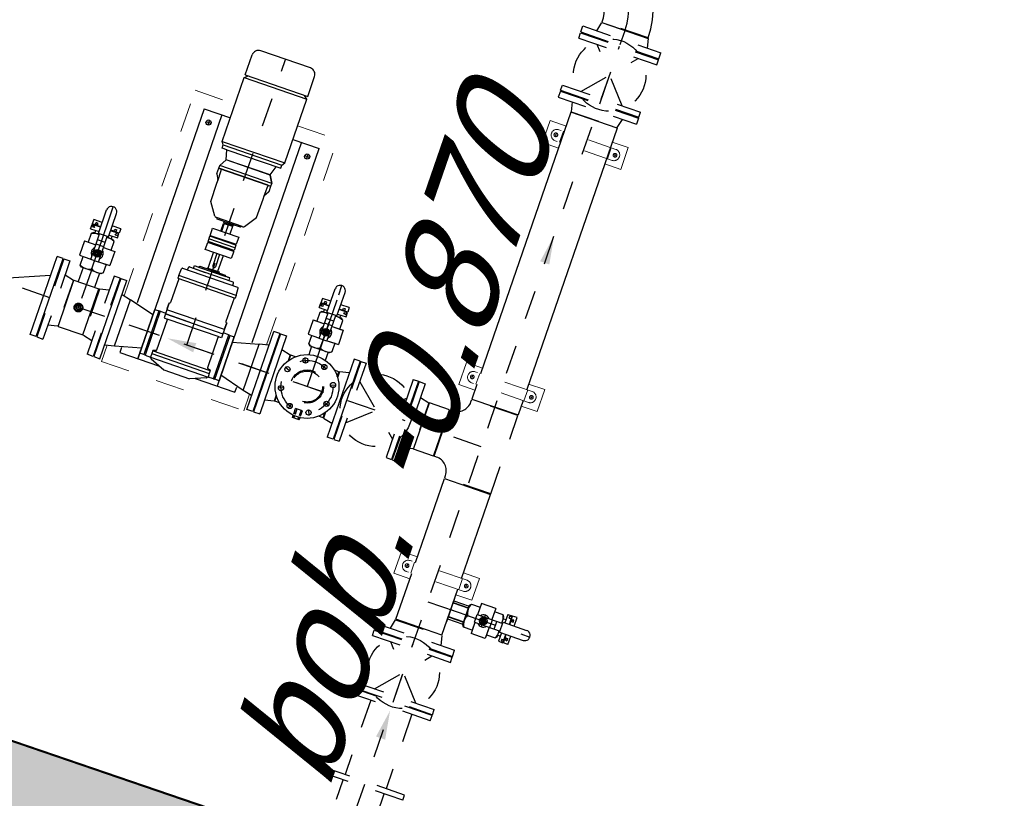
# Model space of a CAD drawing. Header units: metres. Extents: x 128615 to 129083, y 455669 to 456034.
# Tile 63 of 158: x 128816.92 to 128820.31, y 455824.04 to 455826.73. Entities that reach past the tile are written whole.
import ezdxf

# ---------------------------------------------------------------- set-up
doc = ezdxf.new("R2010")
doc.units = ezdxf.units.M
for name, pattern in [('CENTER', [2, 1.25, -0.25, 0.25, -0.25]), ('HIDDEN', [0.375, 0.25, -0.125]), ('RI-AWZI_SLIBLEIDING', [11, 5, -3, 0, -3])]:
    doc.linetypes.add(name, pattern=pattern)
for name, color, linetype in [('0H', 6, 'CENTER'), ('0Hid', 6, 'HIDDEN'), ('0Hu1', 6, 'Continuous'), ('0Symbol', 6, 'Continuous'), ('B-XX-GR-GRAS-G', 90, 'Continuous'), ('B-XX-GR-KRUIDEN-G', 98, 'Continuous'), ('B-XX-OG-BEBOUWING-G', 1, 'Continuous')]:
    doc.layers.add(name, color=color, linetype=linetype)
for name, color, linetype, lineweight in [('B-XX-GR-HAAG-G', 90, 'GR-HAAG1', 13), ('B-XX-RI-AWZI_SLIBLEIDING-G', 40, 'RI-AWZI_SLIBLEIDING', 18), ('B-XX-RI-AWZI_SLIBLEIDING-T25_HDSR', 7, 'Continuous', 35), ('B-XX-VH-BESTRATING-V', 1, 'Continuous', 18)]:
    doc.layers.add(name, color=color, linetype=linetype, lineweight=lineweight)
doc.styles.add('tcb_isocp', font='tcb_isocp.shx')
doc.linetypes.add('GR-HAAG1', pattern='A,6,[176,NLCS.SHX,S=0.125,R=0,X=0,Y=0],-2', length=8)

# ---------------------------------------------------------------- blocks, each defined once
blk = doc.blocks.new('LD150ba')
for p, q in [((0, 142.5), (0, -142.5)), ((0, 142.5), (19, 142.5)), ((19, 142.5), (19, -142.5)), ((191, 142.5), (191, -142.5)), ((191, 142.5), (210, 142.5)), ((210, 142.5), (210, -142.5)), ((19, -75), (191, 75)), ((19, 75), (191, -75)), ((0, -142.5), (19, -142.5)), ((191, -142.5), (210, -142.5))]:
    blk.add_line(p, q)
at = {"color": 0, "linetype": 'ByBlock'}
blk.add_line((0, 0), (210, 0), dxfattribs=at)
blk.add_circle((105, 0), 125)
blk = doc.blocks.new('M150600')
for p, q in [((-150, 142.5), (-150, -142.5)), ((-131, 142.5), (-150, 142.5)), ((-131, 142.5), (-131, -142.5)), ((140.5, 142.5), (140.5, -142.5)), ((159.5, 142.5), (140.5, 142.5)), ((159.5, 142.5), (159.5, -142.5)), ((431, 142.5), (431, -142.5)), ((450, 142.5), (431, 142.5)), ((450, 142.5), (450, -142.5)), ((-131, 75), (140.5, 75)), ((431, 75), (159.5, 75)), ((-131, -75), (140.5, -75)), ((431, -75), (159.5, -75)), ((-131, -142.5), (-150, -142.5)), ((159.5, -142.5), (140.5, -142.5)), ((450, -142.5), (431, -142.5))]:
    blk.add_line(p, q)
blk = doc.blocks.new('S150')
for p, q in [((-227.15, 143), (-58.85, 143)), ((-227.15, 134.15), (-227.15, 143)), ((-58.85, 134.15), (-58.85, 143)), ((-286, -84.15), (-286, 84.15)), ((-286, 84.15), (-277.15, 84.15)), ((-8.85, 84.15), (0, 84.15)), ((0, -84.15), (0, 84.15)), ((-286, -84.15), (0, -84.15))]:
    blk.add_line(p, q)
at = {"color": 0, "linetype": 'ByBlock'}
blk.add_line((-143, 0), (-143, 143), dxfattribs=at)
for centre, start, end in [((-277.15, 134.15), 270, 0), ((-8.85, 134.15), 180, 270)]:
    blk.add_arc(centre, 50, start, end)
blk = doc.blocks.new('Vof150')
for p, q in [((-92, -33), (-84.15, 0)), ((-84.15, 0), (84.15, 0)), ((84.15, 0), (92, -33)), ((-142.5, -33), (142.5, -33)), ((-142.5, -55), (-142.5, -33)), ((142.5, -55), (142.5, -33)), ((-142.5, -55), (142.5, -55))]:
    blk.add_line(p, q)
blk = doc.blocks.new('B150')
for p, q in [((-84.1, 0), (84.2, 0)), ((228.5, -144.3), (228.5, -312.6))]:
    blk.add_line(p, q)
for radius in [312.6, 144.3]:
    blk.add_arc((228.5, 0), radius, 180, 270)
at = {"color": 0, "linetype": 'ByBlock'}
blk.add_arc((228.5, 0), 228.5, 180, 270, dxfattribs=at)
blk = doc.blocks.new('A$C09C907F2')
for p, q in [((-290, -142.5), (-290, 142.5)), ((-290, 142.5), (-268, 142.5)), ((-268, 142.5), (-268, -142.5)), ((268, 142.5), (268, -142.5)), ((290, 142.5), (268, 142.5)), ((290, -142.5), (290, 142.5)), ((-101, 85.2), (-47.2, 107.3)), ((47.2, 107.3), (-47.2, 107.3)), ((101, 85.2), (47.2, 107.3)), ((-268, 92), (-235, 84.2)), ((-235, 84.2), (-235, -84.2)), ((-235, 84.2), (-145, 60)), ((-210, 100), (-210, 81.5)), ((-65, 100), (-210, 100)), ((-145, -790), (-145, 100)), ((-145, 80), (-145, -80)), ((-145, -80), (-145, 80)), ((-145, 80), (-130, 80)), ((-130, 80), (-130, -80)), ((-125, 80), (-130, 80)), ((-125, 80), (-105, 80.5)), ((-125, 80), (-125, -80)), ((105, 80.5), (-105, 80.5)), ((-105, 67.5), (-105, 80.5)), ((210, 100), (65, 100)), ((125, 80), (105, 80.5)), ((105, 67.5), (105, 80.5)), ((125, -80), (125, 80)), ((125, 80), (130, 80)), ((130, -80), (130, 80)), ((130, 80), (145, 80)), ((145, -790), (145, 100)), ((145, 100), (145, -80)), ((235, 84.2), (145, 60)), ((145, -80), (145, 80)), ((210, 81.5), (210, 100)), ((268, 92), (235, 84.2)), ((235, 84.2), (235, -84.2)), ((-145, 0), (-145, 60)), ((105, 67.5), (-105, 67.5)), ((-105, 57.1), (-105, 67.5)), ((-105, 57.5), (105, 57.5)), ((-94.5, 52.9), (-103.5, 55.1)), ((-93, -59.7), (-93, 50.9)), ((93, -59.7), (93, 50.9)), ((94.5, 52.9), (103.5, 55.1)), ((105, 57.1), (105, 67.5)), ((125, 0), (125, 66.8)), ((145, 0), (145, 60)), ((-145, -60), (-235, -84.2)), ((-105, -62.5), (-93, -62.5)), ((-105, -77.5), (-105, -62.5)), ((-96, -62.5), (93, -62.5)), ((105, -62.5), (93, -62.5)), ((105, -77.5), (105, -62.5)), ((145, -60), (235, -84.2)), ((-268, -92), (-235, -84.2)), ((-210, -81.5), (-210, -790)), ((-130, -80), (-145, -80)), ((-125, -80), (-130, -80)), ((-125, -80), (-105, -80.5)), ((105, -77.5), (-105, -77.5)), ((-105, -117.5), (-105, -77.5)), ((-105, -92.5), (105, -92.5)), ((-105, -97.5), (-105, -114.5)), ((18.1, -77.5), (105, -77.5)), ((105, -117.5), (105, -77.5)), ((125, -80), (105, -80.5)), ((105, -97.5), (105, -114.5)), ((125, -80), (130, -80)), ((145, -80), (130, -80)), ((210, -790), (210, -81.5)), ((268, -92), (235, -84.2)), ((-104, -117.5), (-105, -117.5)), ((-101, -206.5), (-101, -120.5)), ((101, -206.5), (101, -120.5)), ((104, -117.5), (105, -117.5)), ((-290, -142.5), (-268, -142.5)), ((290, -142.5), (268, -142.5)), ((-105, -207.5), (-101, -206.5)), ((105, -207.5), (-105, -207.5)), ((-105, -217.5), (-105, -207.5)), ((-105, -217.5), (105, -217.5)), ((-105, -217.5), (-103.2, -242.7)), ((105, -207.5), (101, -206.5)), ((105, -217.5), (103.2, -242.7)), ((105, -217.5), (105, -207.5)), ((100.2, -245.5), (-100.2, -245.5)), ((-82.5, -245.5), (-82.5, -254.5)), ((-79.5, -257.5), (65, -257.5)), ((-65, -257.5), (-65, -267.5)), ((-65, -267.5), (-50, -267.5)), ((-56, -267.5), (-59, -267.5)), ((-50, -267.5), (-46, -271.5)), ((-46, -271.5), (-50, -267.5)), ((50, -267.5), (-50, -267.5)), ((46, -271.5), (-46, -271.5)), ((-22.5, -274.5), (-22.5, -271.5)), ((-22.5, -271.5), (0, -271.5)), ((79.5, -257.5), (22.5, -257.5)), ((22.5, -271.5), (22.5, -274.5)), ((50, -267.5), (46, -271.5)), ((65, -267.5), (50, -267.5)), ((65, -257.5), (65, -267.5)), ((82.5, -245.5), (82.5, -254.5)), ((22.5, -274.5), (-22.5, -274.5)), ((-17.5, -332), (-17.5, -274.5)), ((-5, -332), (-5, -287.5)), ((5, -332), (5, -287.5)), ((17.5, -274.5), (17.5, -332)), ((-47.5, -332), (47.5, -332)), ((-47.5, -358), (-47.5, -332)), ((47.5, -332), (47.5, -358)), ((-47.5, -358), (47.5, -358)), ((-47.5, -381), (-47.5, -361)), ((-47.5, -361), (47.5, -361)), ((-47.5, -371), (47.5, -371)), ((47.5, -361), (47.5, -381)), ((-47.5, -381), (47.5, -381)), ((-47.5, -410), (-47.5, -384)), ((47.5, -384), (-47.5, -384)), ((47.5, -384), (47.5, -402)), ((47.5, -402), (47.5, -410)), ((47.5, -410), (-47.5, -410)), ((-17.5, -445), (-17.5, -441)), ((-17.5, -441), (-15, -441)), ((-15, -441), (-15, -410)), ((15, -438.5), (-15, -438.5)), ((15, -441), (-15, -441)), ((14.5, -410), (14.5, -434)), ((18, -438), (15, -438)), ((15, -438), (15, -441)), ((15, -441), (17.5, -441)), ((17.5, -441), (17.5, -445)), ((18, -410), (18, -438)), ((-54, -451.2), (-83.1, -494.8)), ((-46.5, -449), (-49.8, -449)), ((-46.5, -449), (46.5, -449)), ((-42.5, -445), (42.5, -445)), ((46.5, -449), (49.8, -449)), ((54, -451.2), (83.1, -494.8)), ((-83.1, -494.8), (-84.3, -561.8)), ((83.1, -494.8), (84.3, -561.8)), ((-94.3, -590.8), (-85.1, -574.9)), ((-84.5, -573.8), (-85, -603.5)), ((-84.3, -561.8), (-84.5, -573.8)), ((84.3, -561.8), (84.5, -573.8)), ((84.5, -573.8), (85, -603.5)), ((94.3, -590.8), (85.1, -574.9)), ((-95, -593.3), (-95, -612.5)), ((-85, -603.5), (-85, -612)), ((85, -603.5), (85, -612)), ((95, -593.3), (95, -612.5)), ((95, -612.5), (-95, -612.5)), ((-95, -612.5), (-95, -622)), ((-95, -622), (95, -622)), ((-95, -622), (-80, -648)), ((-95, -622), (-80, -648)), ((-80, -648), (-95, -622)), ((-85, -612), (95, -612)), ((-85, -612.5), (95, -612.5)), ((95, -622), (80, -648)), ((95, -622), (80, -648)), ((95, -612.5), (95, -622)), ((-80, -648.5), (-90, -682)), ((-80, -648), (80, -648)), ((-80, -648), (80, -648)), ((-80, -648.5), (-80, -648)), ((-80, -648.5), (80, -648.5)), ((-80, -648.5), (80, -648.5)), ((-80, -648.5), (-80, -648.5)), ((80, -648.5), (80, -648)), ((80, -648.5), (80, -648.5)), ((80, -648.5), (90, -682)), ((-107, -694), (-114, -704)), ((114, -704), (-114, -704)), ((-114, -704), (-114, -936.7)), ((-107, -682), (-107, -694)), ((90, -682), (-107, -682)), ((107, -694), (-107, -694)), ((90, -682), (107, -682)), ((107, -682), (107, -694)), ((107, -694), (114, -704)), ((114, -704), (114, -936.7)), ((-114, -790), (-210, -790)), ((210, -790), (114, -790)), ((-114, -936.7), (-102.6, -946.7)), ((114, -936.7), (-114, -936.7)), ((-114, -946.7), (-114, -1019.3)), ((114, -946.7), (-114, -946.7)), ((114, -936.7), (102.6, -946.7)), ((114, -946.7), (114, -1019.3)), ((-90.6, -1042.7), (90.6, -1042.7))]:
    blk.add_line(p, q)
blk.add_lwpolyline([(14.5, -434), (14.5, -434.1), (14.5, -434.3), (14.5, -434.4), (14.5, -434.6), (14.5, -434.7), (14.5, -434.8), (14.5, -435), (14.5, -435.1), (14.5, -435.2), (14.5, -435.4), (14.5, -435.5), (14.5, -435.6), (14.5, -435.8), (14.5, -435.9), (14.5, -436), (14.5, -436.1), (14.5, -436.2), (14.6, -436.4), (14.6, -436.5), (14.6, -436.6), (14.6, -436.7), (14.6, -436.8), (14.6, -436.9), (14.6, -437), (14.7, -437.1), (14.7, -437.2), (14.7, -437.2), (14.7, -437.3), (14.7, -437.4), (14.7, -437.5), (14.7, -437.5), (14.8, -437.6), (14.8, -437.7), (14.8, -437.7), (14.8, -437.8), (14.8, -437.8), (14.9, -437.8), (14.9, -437.9), (14.9, -437.9), (14.9, -437.9), (14.9, -438), (14.9, -438), (15, -438), (15, -438), (15, -438)])
for centre in [(-180, -750), (180, -750)]:
    blk.add_circle(centre, 9)
for centre, radius, start, end in [((-105, 82.5), 2, 270, 360), ((-100, 82.3), 3, 108.6418, 180), ((100, 82.3), 3, 360, 71.3582), ((105, 82.5), 2, 180, 270), ((-103, 57.1), 2, 180, 255.9638), ((-95, 50.9), 2, 360, 75.9637), ((95, 50.9), 2, 104.0363, 180), ((103, 57.1), 2, 284.0362, 360), ((-96, -59.5), 3, 270, 360), ((96, -59.5), 3, 180, 270), ((-104, -120.5), 3, 360, 90), ((104, -120.5), 3, 90, 180), ((-100.2, -242.5), 3, 184.0856, 270), ((-79.5, -254.5), 3, 180, 270), ((79.5, -254.5), 3, 270, 360), ((100.2, -242.5), 3, 270, 355.9144), ((0, -287.5), 5, 360, 180), ((-49.8, -454), 5, 90, 146.2268), ((-46.5, -445), 4, 270, 0), ((46.5, -445), 4, 180, 270), ((49.8, -454), 5, 33.7732, 90), ((-89.5, -572.4), 5, 330, 359), ((89.5, -572.4), 5, 181, 210), ((-90, -593.3), 5, 150, 180), ((90, -593.3), 5, 0, 30), ((-90.6, -1019.3), 23.4, 180, 270), ((90.6, -1019.3), 23.4, 270, 0)]:
    blk.add_arc(centre, radius, start, end)
at = {"layer": '0H', "color": 1, "linetype": 'CENTER'}
for p, q in [((-290, 0), (290, 0)), ((0, 0), (0, -1042.7))]:
    blk.add_line(p, q, dxfattribs=at)
at = {"layer": '0H'}
for p, q in [((-180, -759), (-180, -741)), ((180, -759), (180, -741)), ((-189, -750), (-171, -750)), ((171, -750), (189, -750))]:
    blk.add_line(p, q, dxfattribs=at)
blk = doc.blocks.new('TK150')
for p, q in [((3, 142.5), (3, -142.5)), ((3, 142.5), (25, 142.5)), ((25, 142.5), (25, -142.5)), ((381, 142.5), (381, -142.5)), ((381, 142.5), (403, 142.5)), ((403, 142.5), (403, -142.5)), ((288.8, 36.3), (25, -74.3)), ((3, -142.5), (25, -142.5)), ((381, -142.5), (403, -142.5))]:
    blk.add_line(p, q)
blk.add_solid([(282.3, 51.7), (295.2, 21), (381, 75)])
blk = doc.blocks.new('sok-DN15ba')
at = {"color": 0, "linetype": 'ByBlock'}
for p, q in [((12.5, 0), (-12.5, 0)), ((0, -12.5), (0, 12.5))]:
    blk.add_line(p, q, dxfattribs=at)
for radius in [12.5, 7.5]:
    blk.add_circle((0, 0), radius)
blk.add_arc((0, 0), 8.5, 180, 90)
blk = doc.blocks.new('KK_DN50ba')
for p, q in [((-63.4, 35.6), (-57.8, 42)), ((-63.4, -35.6), (-63.4, 35.6)), ((-57.8, 42), (-26.4, 42)), ((25.6, 55.1), (-26.4, 55.1)), ((-26.4, 55.1), (-26.4, 14)), ((-26.4, 42), (-26.4, 14)), ((25.6, 55.1), (25.6, 14)), ((25.6, 48.4), (25.6, 14)), ((57.1, 42), (25.6, 42)), ((62.6, 35.6), (57.1, 42)), ((62.6, 14), (62.6, 35.6)), ((-57.8, 0), (-28.4, 0)), ((-28.4, 14), (65.4, 14)), ((-28.4, -14), (-28.4, 14)), ((27.7, -14), (27.7, 14)), ((44.3, -14), (44.3, 14)), ((65.4, 18.2), (151.4, 18.2)), ((65.4, -18.2), (65.4, 18.2)), ((-28.4, -14), (65.4, -14)), ((-26.4, -14), (-26.4, -42)), ((-26.4, -14), (-26.4, -55.1)), ((25.6, -14), (25.6, -48.4)), ((25.6, -14), (25.6, -55.1)), ((62.6, -35.6), (62.6, -14)), ((65.4, -18.2), (151.4, -18.2)), ((-57.8, -42), (-63.4, -35.6)), ((-26.4, -42), (-57.8, -42)), ((25.6, -55.1), (-26.4, -55.1)), ((25.6, -42), (57.1, -42)), ((57.1, -42), (62.6, -35.6))]:
    blk.add_line(p, q)
blk.add_lwpolyline([(-5.6, 9.1), (-10.9, 0), (-5.6, -9.1), (4.9, -9.1), (10.1, 0), (4.9, 9.1)], close=True)
for radius in [13.1, 8.27, 6.13]:
    blk.add_circle((-0.4, 0), radius)
for centre, radius, start, end in [((-21, 21), 42.3, 150.2533, 209.7467), ((20.3, 21), 42.3, 350.4908, 29.7467), ((-21, -21), 42.3, 150.2533, 209.7467), ((-0.4, 0), 21, 41.8103, 138.1897), ((-0.4, 0), 7, 168.4465, 99.6448), ((151.4, 0), 18.2, 270, 90), ((-0.4, 0), 21, 221.8103, 318.1897), ((20.3, -21), 42.3, 330.2533, 9.5092)]:
    blk.add_arc(centre, radius, start, end)
at = {"layer": '0H'}
for p, q in [((-0.4, -21), (-0.4, 21)), ((-63.4, 0), (169.6, 0))]:
    blk.add_line(p, q, dxfattribs=at)
blk = doc.blocks.new('sok-DN50va')
for p, q in [((-32.75, 0), (32.75, 0)), ((-32.75, 0), (-32.75, -56)), ((32.75, 0), (32.75, -56)), ((-32.75, -56), (32.75, -56))]:
    blk.add_line(p, q)
at = {"color": 0, "linetype": 'ByBlock'}
blk.add_line((0, -56), (0, 0), dxfattribs=at)
at = {"color": 0, "linetype": 'HIDDEN'}
for p, q in [((-26, 0), (-26, -56)), ((-25, 0), (-25, -56)), ((25, 0), (25, -56)), ((26, 0), (26, -56))]:
    blk.add_line(p, q, dxfattribs=at)
blk = doc.blocks.new('slibverwerkingsgebouw')
for p, q in [((13491.6, 2532.3), (13433.3, 2532.2)), ((13433.3, 2532.2), (13433.3, 2452.2)), ((13718.3, 2532.4), (13659.9, 2532.4)), ((13718.3, 2532.4), (13718.3, 2452.4)), ((13474.3, 2492.3), (13461.3, 2492.3)), ((13467.8, 2485.8), (13467.8, 2498.8)), ((13679.8, 2512.4), (13471.8, 2512.3)), ((13488.3, 2512.3), (13488.3, 2472.3)), ((13663.3, 2512.4), (13663.3, 2472.4)), ((13677.3, 2492.4), (13690.3, 2492.4)), ((13683.8, 2485.9), (13683.8, 2498.9)), ((13491.7, 2452.3), (13433.3, 2452.2)), ((13679.8, 2472.4), (13471.8, 2472.3)), ((13718.3, 2452.4), (13660, 2452.4)), ((12241.5, 2230.3), (12387.5, 2230.4)), ((12242, 1480.4), (12241.5, 2230.3)), ((12615.5, 2230.6), (12761.5, 2230.7)), ((12762, 1480.8), (12761.5, 2230.7)), ((13492.2, 1648.7), (13433.9, 1648.7)), ((13433.9, 1648.7), (13433.9, 1568.7)), ((13718.9, 1648.9), (13660.5, 1648.8)), ((13718.9, 1648.9), (13718.9, 1568.9)), ((13474.9, 1608.7), (13461.9, 1608.7)), ((13468.4, 1602.2), (13468.4, 1615.2)), ((13680.4, 1628.8), (13472.4, 1628.7)), ((13488.9, 1628.7), (13488.9, 1588.7)), ((13663.9, 1628.8), (13663.9, 1588.8)), ((13677.9, 1608.8), (13690.9, 1608.9)), ((13684.4, 1602.3), (13684.4, 1615.3)), ((13492.3, 1568.7), (13433.9, 1568.7)), ((13680.4, 1588.8), (13472.4, 1588.7)), ((13718.9, 1568.9), (13660.6, 1568.8)), ((12242.2, 1240.3), (12242.1, 1300.3)), ((12762.2, 1240.7), (12762.1, 1300.6)), ((12242.2, 1240.3), (12762.2, 1240.7)), ((13492.7, 959.8), (13434.3, 959.8)), ((13434.3, 959.8), (13434.4, 879.8)), ((13719.3, 960), (13661, 959.9)), ((13719.3, 960), (13719.4, 880)), ((13475.4, 919.8), (13462.4, 919.8)), ((13468.9, 913.3), (13468.9, 926.3)), ((13680.9, 939.9), (13472.9, 939.8)), ((13489.4, 939.8), (13489.4, 899.8)), ((13664.3, 939.9), (13664.4, 899.9)), ((13678.4, 919.9), (13691.4, 919.9)), ((13684.9, 913.4), (13684.9, 926.4)), ((13680.9, 899.9), (13472.9, 899.8)), ((13492.8, 879.8), (13434.4, 879.8)), ((13719.4, 880), (13661.1, 879.9))]:
    blk.add_line(p, q)
for centre in [(13467.8, 2492.3), (13683.8, 2492.4), (13468.4, 1608.7), (13684.4, 1608.8), (13468.9, 919.8), (13684.9, 919.9)]:
    blk.add_circle(centre, 6.5)
for centre, start, end in [((13471.8, 2492.3), 90.0391, 270.0391), ((13679.8, 2492.4), 270.0391, 90.0391), ((13472.4, 1608.7), 90.0391, 270.0391), ((13680.4, 1608.8), 270.0391, 90.0391), ((13472.9, 919.8), 90.0391, 270.0391), ((13680.9, 919.9), 270.0391, 90.0391)]:
    blk.add_arc(centre, 20, start, end)
at = {"layer": '0H'}
for p, q in [((13577.6, -140.7), (13575.5, 2910.8)), ((12106.1, 1723.4), (12106.3, 1390.3)), ((12909.5, 1465.6), (12902.2, 1483.2)), ((12971.5, 1465.7), (12978.8, 1483.2)), ((12865.7, 1421.8), (12848.1, 1429)), ((13015.4, 1421.9), (13032.9, 1429.2)), ((13002.1, 1390.9), (11099.1, 1389.6)), ((12865.7, 1359.8), (12848.2, 1352.5)), ((12990.6, 1390.9), (12890.6, 1390.8)), ((13015.4, 1359.9), (13033, 1352.6)), ((12909.6, 1316), (12902.3, 1298.4)), ((12971.6, 1316), (12978.9, 1298.5)), ((13576.9, 825.3), (13824.5, 825.4))]:
    blk.add_line(p, q, dxfattribs=at)
at = {"layer": '0H', "color": 1, "linetype": 'CENTER'}
for p, q in [((12502.1, 1390.5), (12501.3, 2433.2)), ((13431.5, 1475.3), (13358, 1475.3)), ((13431.6, 1307), (13358.1, 1307))]:
    blk.add_line(p, q, dxfattribs=at)
at = {"layer": '0H'}
blk.add_circle((12940.6, 1390.8), 90, dxfattribs=at)
at = {"layer": '0Hid'}
for p, q in [((12953.1, 1306.7), (12928.1, 1306.7)), ((12928.1, 1286.6), (12928.1, 1306.7)), ((12932.1, 1306.7), (12932.1, 1286.2)), ((12933.1, 1306.7), (12933.1, 1286.1)), ((12948.1, 1306.7), (12948.1, 1286.1)), ((12949.1, 1306.7), (12949.1, 1286.2)), ((12953.1, 1286.6), (12953.1, 1306.7)), ((12932.1, 1281.1), (12932.1, 1273.7)), ((12933.1, 1281.1), (12933.1, 1273.7)), ((12948.1, 1281.1), (12948.1, 1273.7)), ((12949.1, 1281.2), (12949.1, 1273.7))]:
    blk.add_line(p, q, dxfattribs=at)
for centre, radius in [((12940.6, 1390.8), 57.1), ((12940.6, 1390.8), 53.5), ((12106.3, 1390.3), 15)]:
    blk.add_circle(centre, radius, dxfattribs=at)
at = {"layer": '0Hu1'}
for p, q in [((13491.4, 2910.7), (13659.7, 2910.8)), ((13659.9, 2583.3), (13491.6, 2583.2)), ((13491.6, 2583.2), (13492.2, 1628.7)), ((13659.9, 2583.3), (13660.5, 1628.8)), ((12940.3, 1706), (12940.6, 1390.8)), ((12057.1, 1695.1), (12057.1, 1678.5)), ((12087.9, 1695.1), (12057.1, 1695.1)), ((12087.9, 1678.6), (12057.1, 1678.5)), ((12087.9, 1677.1), (12057.1, 1677.1)), ((12057.1, 1661.1), (12057.1, 1677.1)), ((12060.5, 1678.5), (12060.5, 1669.4)), ((12068.1, 1669.4), (12060.5, 1669.4)), ((12065.6, 1673.6), (12065.6, 1678.6)), ((12068.1, 1673.6), (12065.6, 1673.6)), ((12076, 1687.1), (12068.1, 1687.1)), ((12068.1, 1682.1), (12068.1, 1687.1)), ((12073.1, 1682.1), (12068.1, 1682.1)), ((12068.1, 1669.4), (12068.1, 1673.6)), ((12073.1, 1677.1), (12073.1, 1682.1)), ((12076, 1677.1), (12076, 1687.1)), ((12155.1, 1695.1), (12124.3, 1695.1)), ((12155.1, 1678.6), (12124.3, 1678.6)), ((12155.1, 1677.2), (12124.3, 1677.1)), ((12136.3, 1687.1), (12144.1, 1687.2)), ((12136.3, 1677.1), (12136.3, 1687.1)), ((12139.1, 1682.1), (12144.1, 1682.2)), ((12139.1, 1677.1), (12139.1, 1682.1)), ((12144.1, 1682.2), (12144.1, 1687.2)), ((12144.2, 1673.6), (12146.7, 1673.6)), ((12144.2, 1669.5), (12144.2, 1673.6)), ((12144.2, 1669.5), (12151.7, 1669.5)), ((12146.7, 1673.6), (12146.6, 1678.6)), ((12151.7, 1678.6), (12151.7, 1669.5)), ((12155.1, 1695.1), (12155.1, 1678.6)), ((12155.1, 1661.2), (12155.1, 1677.2)), ((12922.1, 1695.7), (12891.3, 1695.6)), ((12891.3, 1695.6), (12891.3, 1679.1)), ((12922.1, 1679.1), (12891.3, 1679.1)), ((12922.1, 1677.7), (12891.4, 1677.7)), ((12891.4, 1661.7), (12891.4, 1677.7)), ((12894.8, 1679.1), (12894.8, 1670)), ((12902.3, 1670), (12894.8, 1670)), ((12899.8, 1674.1), (12899.8, 1679.1)), ((12902.3, 1674.1), (12899.8, 1674.1)), ((12902.3, 1670), (12902.3, 1674.1)), ((12910.2, 1687.7), (12902.4, 1687.7)), ((12902.4, 1682.7), (12902.4, 1687.7)), ((12907.4, 1682.7), (12902.4, 1682.7)), ((12907.4, 1677.7), (12907.4, 1682.7)), ((12910.2, 1677.7), (12910.2, 1687.7)), ((12989.4, 1695.7), (12958.6, 1695.7)), ((12989.4, 1679.2), (12958.6, 1679.2)), ((12989.4, 1677.7), (12958.6, 1677.7)), ((12970.5, 1687.7), (12978.4, 1687.7)), ((12970.5, 1677.7), (12970.5, 1687.7)), ((12973.4, 1682.7), (12978.4, 1682.7)), ((12973.4, 1677.7), (12973.4, 1682.7)), ((12978.4, 1682.7), (12978.4, 1687.7)), ((12978.4, 1674.2), (12980.9, 1674.2)), ((12978.4, 1670), (12978.4, 1674.2)), ((12978.4, 1670), (12985.9, 1670)), ((12980.9, 1674.2), (12980.9, 1679.2)), ((12985.9, 1679.2), (12985.9, 1670)), ((12989.4, 1695.7), (12989.4, 1679.2)), ((12989.4, 1661.7), (12989.4, 1677.7)), ((12057.1, 1661.1), (12087.9, 1661.1)), ((12076, 1651.5), (12076, 1661.1)), ((12124.3, 1661.1), (12155.1, 1661.2)), ((12136.3, 1651.5), (12136.3, 1661.1)), ((12891.4, 1661.7), (12922.2, 1661.7)), ((12910.2, 1652), (12910.2, 1661.7)), ((12958.6, 1661.7), (12989.4, 1661.7)), ((12970.5, 1652.1), (12970.5, 1661.7)), ((13492.3, 1588.7), (13492.3, 1536.2)), ((13660.6, 1588.8), (13660.6, 1536.3)), ((12795, 1533.2), (12795.2, 1248.2)), ((12795, 1533.2), (12817, 1533.2)), ((12817, 1533.2), (12817.2, 1248.2)), ((13063, 1533.4), (13063.2, 1248.4)), ((13085, 1533.4), (13063, 1533.4)), ((13085, 1533.4), (13085.2, 1248.4)), ((13492.3, 1536.2), (13660.6, 1536.3)), ((12076.1, 1526.6), (12076.1, 1474.4)), ((12136.4, 1526.6), (12136.4, 1474.4)), ((12910.3, 1527.2), (12910.3, 1496.6)), ((12970.6, 1527.2), (12970.6, 1496.6)), ((12061.1, 1306.1), (12061, 1474.4)), ((12061, 1474.4), (12152, 1474.4)), ((12152.1, 1306.1), (12152, 1474.4)), ((12817, 1482.7), (12850, 1474.9)), ((12850, 1474.9), (12850, 1453.3)), ((12852, 1456.1), (12852, 1474.9)), ((12869.7, 1474.9), (12852, 1474.9)), ((13028, 1475), (13011.3, 1475)), ((13028, 1456.2), (13028, 1475)), ((13063, 1482.9), (13030, 1475)), ((13030, 1475), (13030, 1453.4)), ((13358.1, 1307), (13358, 1475.3)), ((13431.6, 1307), (13431.5, 1475.3)), ((12850.1, 1328.2), (12850.1, 1306.6)), ((12852.1, 1306.6), (12852.1, 1325.4)), ((13028.1, 1306.7), (13028.1, 1325.6)), ((13030.1, 1328.4), (13030.1, 1306.7)), ((12061.1, 1306.1), (12152.1, 1306.1)), ((12850.1, 1306.6), (12817.1, 1298.7)), ((12869.8, 1306.6), (12852.1, 1306.6)), ((13028.1, 1306.7), (13011.5, 1306.7)), ((13030.1, 1306.7), (13063.1, 1298.9)), ((12928.1, 1273.7), (12928.1, 1281.5)), ((12953.1, 1273.7), (12928.1, 1273.7)), ((12953.1, 1273.7), (12953.1, 1281.5)), ((12795.2, 1248.2), (12817.2, 1248.2)), ((13085.2, 1248.4), (13063.2, 1248.4)), ((13492.5, 1246.2), (13660.8, 1246.3)), ((13492.7, 939.8), (13492.5, 1246.2)), ((13661, 939.9), (13660.8, 1246.3)), ((13492.9, 732.2), (13492.7, 899.8)), ((13661.2, 732.3), (13661, 899.9)), ((13661.1, 782.4), (13661.1, 867.9)), ((13843.1, 855.6), (13852.7, 855.6)), ((13852.7, 874.4), (13868.7, 874.5)), ((13852.7, 874.4), (13852.7, 843.7)), ((13870.1, 871), (13861, 871)), ((13861, 863.5), (13861, 871)), ((13861, 863.5), (13865.1, 863.5)), ((13865.1, 863.5), (13865.1, 866)), ((13865.1, 866), (13870.1, 866)), ((13868.7, 843.7), (13868.7, 874.5)), ((13868.7, 858.5), (13873.7, 858.5)), ((13868.7, 855.6), (13878.7, 855.6)), ((13886.7, 874.5), (13870.1, 874.5)), ((13870.2, 843.7), (13870.1, 874.5)), ((13873.7, 863.5), (13878.7, 863.5)), ((13873.7, 858.5), (13873.7, 863.5)), ((13878.7, 855.6), (13878.7, 863.5)), ((13886.7, 843.7), (13886.7, 874.5)), ((13843.1, 795.3), (13852.7, 795.3)), ((13852.7, 807.2), (13852.7, 776.4)), ((13861, 787.4), (13861.1, 779.9)), ((13861, 787.4), (13865.2, 787.4)), ((13865.2, 787.4), (13865.2, 784.9)), ((13865.2, 784.9), (13870.2, 784.9)), ((13868.7, 776.5), (13868.7, 807.2)), ((13868.7, 795.3), (13878.7, 795.3)), ((13868.7, 792.5), (13873.7, 792.5)), ((13870.2, 776.4), (13870.2, 807.2)), ((13873.7, 792.5), (13873.7, 787.5)), ((13873.7, 787.5), (13878.7, 787.5)), ((13878.7, 795.3), (13878.7, 787.5)), ((13886.7, 776.5), (13886.7, 807.3)), ((13852.7, 776.4), (13868.7, 776.5)), ((13870.2, 779.9), (13861.1, 779.9)), ((13886.7, 776.5), (13870.2, 776.4)), ((13661.2, 732.3), (13492.9, 732.2))]:
    blk.add_line(p, q, dxfattribs=at)
for centre, radius in [((12940.6, 1390.8), 110), ((12906.1, 1473.9), 9), ((12974.9, 1474), 9), ((12857.4, 1425.2), 9), ((13023.7, 1425.3), 9), ((12857.4, 1356.3), 9), ((13023.7, 1356.4), 9), ((12906.2, 1307.7), 9), ((12975.1, 1307.7), 9)]:
    blk.add_circle(centre, radius, dxfattribs=at)
at = {"layer": '0Symbol'}
for points in [[(13559.4, 2062.1), (13576, 2162.2), (13592.8, 2062.2)], [(12530.7, 1373.9), (12430.7, 1390.5), (12530.7, 1407.2)], [(13560.6, 327.6), (13577.2, 427.6), (13593.9, 327.6)]]:
    blk.add_solid(points, dxfattribs=at)
at = {"layer": '0H', "color": 1, "linetype": 'CENTER'}
for name, p, rotation in [('B150', (13575.5, 2912.8), 180.0390652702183), ('Vof150', (13575.5, 2910.8), 0.03906527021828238), ('LD150ba', (13575.7, 2642.8), 90.03906185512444), ('Vof150', (12059.1, 1390.2), 270.0390618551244), ('LD150ba', (13088.1, 1390.9), 0.03906527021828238), ('Vof150', (13356.1, 1391.1), 270.0390618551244), ('S150', (13576.5, 1534.3), 90.03906185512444), ('sok-DN50va', (13661.1, 825.3), 90.03906185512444), ('Vof150', (13577, 730.3), 0.03906527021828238), ('LD150ba', (13577.2, 462.3), 90.03906185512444), ('M150600', (13577.3, 309.3), 270.0390618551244)]:
    blk.add_blockref(name, p, dxfattribs=dict(at, rotation=rotation))
at = {"layer": '0H', "color": 1, "linetype": 'CENTER', "xscale": -1}
for p, rotation in [((13575.7, 2584.8), 180.0390652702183), ((12154.1, 1390.3), 90.03906185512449)]:
    blk.add_blockref('Vof150', p, dxfattribs=dict(at, rotation=rotation))
at = {"layer": '0Hu1'}
for name, p, rotation in [('A$C09C907F2', (12502.1, 1390.5), 180.0390652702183), ('KK_DN50ba', (12106.2, 1588.9), 90.03906185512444), ('KK_DN50ba', (12940.4, 1589.4), 90.03906185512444), ('sok-DN15ba', (12106.3, 1390.3), 90.03906185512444), ('KK_DN50ba', (13780.5, 825.4), 0.03906527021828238)]:
    blk.add_blockref(name, p, dxfattribs=dict(at, rotation=rotation))
at = {"layer": '0Hu1', "color": 1, "linetype": 'CENTER', "rotation": 180.0390652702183}
blk.add_blockref('TK150', (12004.1, 1390.2), dxfattribs=at)

msp = doc.modelspace()

# ---------------------------------------------------------------- hatches: boundary and pattern name
at = {"layer": 'B-XX-GR-GRAS-G'}
h = msp.add_hatch(dxfattribs=at)
h.set_pattern_fill('CROSS', color=256, scale=0.1, angle=-116.5633, style=0)
h.set_pattern_definition([(340.90658, (128738.9979, 455858.1423), (0.8077809, 0.392352), [0.3175, -0.9525]), (70.90658, (128739.096, 455857.94034), (-0.392352, 0.8077809), [0.3175, -0.9525])])
h.paths.add_polyline_path([(128845.8675, 455784.6486), (128847.5685, 455784.0598), (128847.7648, 455784.6268), (128846.0638, 455785.2156)])
h.paths.add_polyline_path([(128967.1056, 455860.4144), (128969.421, 455866.8918), (128880.9007, 455904.4097), (128810.0578, 455927.1028), (128808.0816, 455921.3937), (128811.586, 455919.9882), (128842.944, 455909.6013), (128874.3253, 455899.2846), (128897.3942, 455890.0888), (128932.2499, 455875.2516), (128958.9785, 455863.8749)])
edge = h.paths.add_edge_path()
edge.add_line((128984.0843, 455804.1851), (128953.5144, 455822.3927))
edge.add_line((128953.5144, 455822.3927), (128931.0818, 455759.6371))
edge.add_line((128931.0818, 455759.6371), (128923.6913, 455762.2049))
edge.add_line((128923.6913, 455762.2049), (128914.027, 455765.5502))
edge.add_line((128914.027, 455765.5502), (128897.8456, 455770.6508))
edge.add_line((128897.8456, 455770.6508), (128884.7246, 455774.2574))
edge.add_line((128884.7246, 455774.2574), (128872.5483, 455777.8538))
edge.add_line((128872.5483, 455777.8538), (128866.0796, 455781.0476))
edge.add_line((128866.0796, 455781.0476), (128866.0213, 455781.0678))
edge.add_line((128866.0213, 455781.0678), (128863.5642, 455773.7248))
edge.add_line((128863.5642, 455773.7248), (128871.5286, 455771.3054))
edge.add_line((128871.5286, 455771.3054), (128871.6723, 455771.4107))
edge.add_arc((128873.3846, 455770.3693), 2.0041, 78.2494, 148.6951, ccw=False)
edge.add_line((128873.7928, 455772.3314), (128875.0822, 455772.0165))
edge.add_line((128875.0822, 455772.0165), (128927.2956, 455757.613))
edge.add_line((128927.2956, 455757.613), (128956.8956, 455749.1706))
edge.add_line((128956.8956, 455749.1706), (128984.0843, 455804.1851))
h = msp.add_hatch(dxfattribs=at)
h.set_pattern_fill('DOTS', color=256, scale=0.1, angle=-116.5633, style=0)
h.set_pattern_definition([(340.90658, (128738.99792, 455858.14229), (0.1269369, 0.1240523), [0, -0.15875])])
h.paths.add_polyline_path([(128817.8821, 455823.9009), (128805.329, 455828.1947), (128802.9106, 455821.6296), (128817.8075, 455816.473), (128818.3713, 455818.0172), (128816.1128, 455818.7989)])
at = {"layer": 'B-XX-GR-HAAG-G'}
h = msp.add_hatch(dxfattribs=at)
h.set_pattern_fill('ANGLE', color=256, scale=0.04, angle=-19.0934, style=0)
h.set_pattern_definition([(78.37646, (128738.99792, 455858.1423), (-0.2736702, 0.05629363), [0.2032, -0.0762]), (168.37646, (128738.99792, 455858.1423), (-0.05629363, -0.2736702), [0.2032, -0.0762])])
edge = h.paths.add_edge_path()
edge.add_line((128824.056, 455861.244), (128824.3252, 455861.9975))
edge.add_line((128824.3252, 455861.9975), (128807.4128, 455867.9094))
edge.add_line((128807.4128, 455867.9094), (128807.5845, 455867.0019))
edge.add_line((128807.5845, 455867.0019), (128824.0566, 455861.2438))
edge.add_line((128911.0525, 455830.6926), (128923.873, 455826.2244))
edge.add_line((128923.873, 455826.2244), (128926.9523, 455825.1513))
edge.add_line((128926.9523, 455825.1513), (128927.2239, 455825.9444))
edge.add_line((128927.2239, 455825.9444), (128912.0314, 455831.2301))
edge.add_line((128912.0314, 455831.2301), (128911.0524, 455830.6923))
at = {"layer": 'B-XX-GR-KRUIDEN-G'}
h = msp.add_hatch(dxfattribs=at)
h.set_pattern_fill('SWAMP', color=256, scale=0.2, angle=-116.5633, style=0)
h.set_pattern_definition([(340.9066, (128738.998, 455858.1423), (3.83935, 3.326516), [0.635, -4.445]), (70.9066, (128739.298, 455858.0384), (-0.96118, 4.98823), [0.3175, -8.48132]), (70.9066, (128739.373, 455858.0125), (-0.96118, 4.98823), [0.254, -8.54482]), (70.9066, (128739.223, 455858.0644), (-0.96118, 4.98823), [0.254, -8.54482]), (40.9066, (128739.448, 455857.9865), (-0.96117, 4.98823), [0.2032, -4.8768]), (100.9066, (128739.148, 455858.0904), (-4.80052, 1.66172), [0.2032, -4.8768])])
edge = h.paths.add_edge_path()
edge.add_line((128948.4118, 455833.458), (128948.6455, 455826.0783))
edge.add_line((128948.6455, 455826.0783), (128943.9096, 455812.3967))
edge.add_line((128943.9096, 455812.3967), (128941.3889, 455813.2785))
edge.add_line((128941.3889, 455813.2785), (128942.134, 455815.431))
edge.add_arc((128932.7453, 455818.8885), 10.0051, -20.21683, 71.17534)
edge.add_line((128935.9736, 455828.3584), (128892.186, 455843.5793))
edge.add_arc((128893.6953, 455847.9211), 4.5966, -157.0428, -109.1679, ccw=False)
edge.add_arc((128894.4308, 455848.2326), 5.3954, 162.5113, 202.9572, ccw=False)
edge.add_line((128889.2848, 455849.8541), (128901.8558, 455885.6736))
edge.add_line((128901.8558, 455885.6736), (128887.2243, 455890.7226))
edge.add_line((128887.2243, 455890.7226), (128887.1818, 455890.5997))
edge.add_line((128887.1818, 455890.5997), (128874.5146, 455895.1036))
edge.add_line((128874.5146, 455895.1036), (128873.5284, 455892.2545))
edge.add_arc((128867.2807, 455871.9955), 21.2004, 72.86074, 176.43586)
edge.add_line((128846.1213, 455873.3135), (128835.0104, 455877.1888))
edge.add_arc((128817.5916, 455889.2204), 21.1701, -34.63405, -24.22744)
edge.add_line((128836.8972, 455880.5331), (128837.0847, 455880.5151))
edge.add_line((128837.0847, 455880.5151), (128838.2442, 455883.7951))
edge.add_line((128838.2442, 455883.7951), (128838.0851, 455883.911))
edge.add_arc((128817.5916, 455889.2204), 21.1701, -14.52468, 21.05836)
edge.add_line((128837.3479, 455896.8273), (128838.4438, 455897.4513))
edge.add_line((128838.4438, 455897.4513), (128836.9197, 455900.5194))
edge.add_line((128836.9197, 455900.5194), (128835.8291, 455899.9707))
edge.add_arc((128817.5916, 455889.2204), 21.1701, 30.51774, 65.77256)
edge.add_line((128826.279, 455908.526), (128826.2969, 455908.7136))
edge.add_line((128826.2969, 455908.7136), (128823.017, 455909.8731))
edge.add_line((128823.017, 455909.8731), (128822.901, 455909.714))
edge.add_arc((128817.5916, 455889.2204), 21.1701, 75.47532, 155.58736)
edge.add_line((128798.3142, 455897.9702), (128798.1176, 455897.9799))
edge.add_line((128798.1176, 455897.9799), (128797.7212, 455896.8585))
edge.add_line((128797.7212, 455896.8585), (128793.8072, 455898.2134))
edge.add_arc((128775.6532, 455909.0573), 21.1462, -30.85117, -24.45064)
edge.add_line((128794.9029, 455900.3047), (128795.4902, 455900.2458))
edge.add_line((128795.4902, 455900.2458), (128796.7021, 455903.7468))
edge.add_line((128796.7021, 455903.7468), (128796.1976, 455904.0487))
edge.add_arc((128775.6532, 455909.0573), 21.1462, -13.70125, 21.18853)
edge.add_line((128795.3698, 455916.7004), (128797.9082, 455917.9559))
edge.add_line((128797.9082, 455917.9559), (128796.4067, 455921.1223))
edge.add_line((128796.4067, 455921.1223), (128793.8363, 455919.8526))
edge.add_arc((128775.6532, 455909.0573), 21.1462, 30.6974, 65.54936)
edge.add_line((128784.4058, 455928.3071), (128784.4647, 455928.8944))
edge.add_line((128784.4647, 455928.8944), (128780.9637, 455930.1062))
edge.add_line((128780.9637, 455930.1062), (128780.6618, 455929.6018))
edge.add_arc((128775.6532, 455909.0573), 21.1462, 76.29875, 155.50955)
edge.add_line((128756.4095, 455917.8233), (128755.8262, 455917.898))
edge.add_line((128755.8262, 455917.898), (128754.6142, 455914.3971))
edge.add_line((128754.6142, 455914.3971), (128755.1122, 455914.0803))
edge.add_arc((128775.6532, 455909.0573), 21.1462, 166.25894, 191.70438)
edge.add_line((128754.9467, 455904.7676), (128751.1986, 455903.6585))
edge.add_line((128751.1986, 455903.6585), (128751.1174, 455903.9197))
edge.add_line((128751.1174, 455903.9197), (128741.497, 455907.2999))
edge.add_line((128741.497, 455907.2999), (128757.0495, 455938.299))
edge.add_line((128757.0495, 455938.299), (128795.9633, 455925.5685))
edge.add_line((128795.9633, 455925.5685), (128808.0816, 455921.3937))
edge.add_line((128808.0816, 455921.3937), (128811.586, 455919.9882))
edge.add_line((128811.586, 455919.9882), (128842.944, 455909.6013))
edge.add_line((128842.944, 455909.6013), (128874.3253, 455899.2846))
edge.add_line((128874.3253, 455899.2846), (128897.3942, 455890.0888))
edge.add_line((128897.3942, 455890.0888), (128932.2499, 455875.2516))
edge.add_line((128932.2499, 455875.2516), (128958.9785, 455863.8749))
edge.add_line((128958.9785, 455863.8749), (128948.4118, 455833.458))
h.paths.add_polyline_path([(128845.6941, 455904.4571), (128848.0856, 455905.5477), (128849.231, 455903.2377), (128848.6445, 455901.5319), (128846.8292, 455902.1678)], flags=16)
at = {"layer": 'B-XX-VH-BESTRATING-V'}
h = msp.add_hatch(dxfattribs=at)
h.set_pattern_fill('AR-B88', color=256, scale=0.002, angle=-116.5633, style=0)
h.set_pattern_definition([(340.906581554, (222427.23342, -244865.00476), (0.13293724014, 0.3840425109), []), (70.906581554, (222427.23342, -244865.00476), (-0.059084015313, 0.45051113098), [0.4064, -0.4064])])
h.paths.add_polyline_path([(128848.0971, 455878.6359, -0.403741), (128873.2288, 455891.4051), (128873.5245, 455892.2556, 0.486896), (128846.1151, 455873.2097), (128834.9512, 455877.1035, 0.046667), (128836.8972, 455880.5331), (128837.0847, 455880.5151), (128838.2442, 455883.7951), (128838.0851, 455883.911, 0.15652), (128837.3479, 455896.8273), (128838.4438, 455897.4513), (128836.9197, 455900.5194), (128835.8291, 455899.9707, 0.155053), (128826.279, 455908.526), (128826.2969, 455908.7136), (128824.5146, 455909.3436), (128824.2202, 455908.4931), (128825.334, 455908.0994), (128825.3206, 455907.9592, -0.173834), (128835.4657, 455898.7804), (128836.5161, 455899.3089), (128837.2594, 455897.8125), (128836.2169, 455897.219, -0.174013), (128837.0525, 455883.5501), (128837.1722, 455883.4628), (128836.4706, 455881.478), (128836.3304, 455881.4915, -0.38441), (128811.8267, 455869.7874), (128811.749, 455869.6699), (128810.8869, 455869.9746), (128810.5925, 455869.1241), (128812.1121, 455868.587), (128812.216, 455868.7442, 0.07545), (128818.5707, 455868.0729, 0.075895), (128824.8362, 455869.3284), (128826.3977, 455866.1489), (128827.2047, 455866.5577), (128826.1752, 455868.708), (128828.4457, 455869.8033), (128829.4584, 455867.6596), (128832.767, 455866.4858), (128833.0883, 455867.3782), (128830.0883, 455868.4308), (128828.7671, 455871.2404), (128828.8525, 455871.2937, 0.085314), (128834.1919, 455876.0825), (128837.7766, 455874.8504), (128842.5595, 455873.1542), (128846.0839, 455871.9276), (128846.081, 455871.8227, 0.197443), (128852.3272, 455856.9671), (128850.4532, 455851.7043), (128837.701, 455856.1264), (128837.4046, 455855.2651), (128841.2029, 455853.9567), (128840.2941, 455851.3181, -0.037394), (128840.2171, 455851.027, -0.036633), (128840.1005, 455850.7561), (128837.9778, 455844.5937, -0.026918), (128837.918, 455844.3852, -0.026157), (128837.8388, 455844.19), (128836.9098, 455841.4928), (128836.1198, 455841.7704), (128834.2752, 455836.4664), (128835.0449, 455836.199), (128833.9673, 455833.0983, 0.045838), (128834.7846, 455832.717), (128835.7157, 455835.394), (128836.2, 455836.7518), (128835.4308, 455837.0335), (128836.6945, 455840.6412), (128837.4669, 455840.3769), (128841.9722, 455853.3664), (128875.6168, 455841.6267), (128872.6042, 455832.6313), (128869.4364, 455823.6341), (128868.9275, 455823.8104), (128868.602, 455822.8507), (128868.0093, 455821.1905), (128868.4012, 455821.0538, 0.054395), (128869.3766, 455820.7582), (128873.2028, 455831.5752), (128875.0931, 455836.9641, -0.041286), (128875.1755, 455837.2859, -0.04335), (128875.3177, 455837.6045), (128877.0162, 455842.4465), (128860.0174, 455848.3648), (128851.3065, 455851.4074), (128853.0584, 455856.2733, 0.327297), (128877.9962, 455853.702), (128879.454, 455851.9602), (128881.0432, 455853.2495), (128880.17, 455854.3809), (128882.1131, 455856.0401), (128883.0879, 455854.9248), (128883.6943, 455855.4498), (128882.3422, 455857.0749), (128882.4128, 455857.1465, 0.527185), (128875.6563, 455891.4715), (128874.8989, 455891.7329), (128874.6549, 455890.9094, -0.402981), (128886.4647, 455865.3549, -1)])
h.paths.add_polyline_path([(128876.3997, 455841.6513), (128877.6867, 455841.2058), (128877.883, 455841.7728), (128876.596, 455842.2183)], flags=24)
h = msp.add_hatch(dxfattribs=at)
h.set_pattern_fill('BRICK', color=256, scale=0.033071, angle=-116.5097)
h.set_pattern_definition([(340.90658, (128781.00315, 455850.76689), (0.06869295, 0.19844713), []), (70.9066, (128781.00315, 455850.7669), (-0.3968943, 0.1373859), [0.21, -0.21]), (70.9066, (128781.2016, 455850.6982), (-0.3968943, 0.1373859), [-0.21, 0.21])])
edge = h.paths.add_edge_path()
edge.add_line((128831.6127, 455838.8346), (128839.0653, 455860.4903))
edge.add_line((128839.0653, 455860.4903), (128836.3035, 455861.4413))
edge.add_line((128836.3035, 455861.4413), (128833.5416, 455862.3923))
edge.add_arc((128834.2947, 455864.4076), 2.1514, 165.7586, 249.5103, ccw=False)
edge.add_line((128832.2094, 455864.9368), (128832.723, 455866.3635))
edge.add_line((128832.723, 455866.3635), (128829.5306, 455867.496))
edge.add_line((128829.5306, 455867.496), (128825.779, 455865.6898))
edge.add_line((128825.779, 455865.6898), (128824.1893, 455861.2288))
edge.add_line((128824.1893, 455861.2288), (128829.348, 455859.4119))
edge.add_arc((128828.6821, 455857.5377), 1.989, -20.1607, 70.44, ccw=False)
edge.add_line((128830.5492, 455856.8522), (128825.0856, 455841.0701))
edge.add_arc((128820.6004, 455842.5189), 4.7134, 246.4303, 342.0979, ccw=False)
edge.add_line((128818.7157, 455838.1987), (128794.9887, 455846.4591))
edge.add_line((128794.9887, 455846.4591), (128740.4444, 455865.383))
edge.add_arc((128742.7379, 455872.105), 7.1025, 156.74959, 251.16118, ccw=False)
edge.add_line((128736.2121, 455874.9088), (128740.8492, 455888.4475))
edge.add_arc((128747.4193, 455885.784), 7.0895, 110.50432, 157.93215, ccw=False)
edge.add_line((128744.936, 455892.4243), (128746.056, 455895.6599))
edge.add_line((128746.056, 455895.6599), (128750.9664, 455893.9602))
edge.add_line((128750.9664, 455893.9602), (128752.5279, 455898.5416))
edge.add_line((128752.5279, 455898.5416), (128752.0153, 455900.3559))
edge.add_line((128752.0153, 455900.3559), (128751.9766, 455900.3452))
edge.add_line((128751.9766, 455900.3452), (128751.0126, 455903.8188))
edge.add_line((128751.0126, 455903.8188), (128743.3041, 455906.5355))
edge.add_line((128743.3041, 455906.5355), (128719.8929, 455838.903))
edge.add_line((128719.8929, 455838.903), (128720.2713, 455838.7734))
edge.add_line((128720.2713, 455838.7734), (128743.5505, 455906.0245))
edge.add_line((128743.5505, 455906.0245), (128750.6829, 455903.5109))
edge.add_line((128750.6829, 455903.5109), (128752.1091, 455898.5528))
edge.add_line((128752.1091, 455898.5528), (128750.7174, 455894.4697))
edge.add_line((128750.7174, 455894.4697), (128745.8089, 455896.1688))
edge.add_line((128745.8089, 455896.1688), (128744.6186, 455892.7301))
edge.add_arc((128747.4193, 455885.784), 7.4895, 111.9598, 158.01775)
edge.add_line((128740.4743, 455888.5874), (128735.6522, 455874.5084))
edge.add_arc((128742.7114, 455872.076), 7.4665, 160.98711, 251.27371)
edge.add_line((128740.3143, 455865.0047), (128794.8566, 455846.0816))
edge.add_line((128794.8566, 455846.0816), (128818.5714, 455837.8253))
edge.add_arc((128820.6004, 455842.5189), 5.1134, 246.622, 342.0506)
edge.add_line((128825.4649, 455840.9431), (128830.926, 455856.7179))
edge.add_arc((128828.6821, 455857.5377), 2.389, 339.9319, 430.4538)
edge.add_line((128829.4814, 455859.789), (128824.7008, 455861.4727))
edge.add_line((128824.7008, 455861.4727), (128826.102, 455865.4046))
edge.add_line((128826.102, 455865.4046), (128829.4605, 455867.0965))
edge.add_line((128829.4605, 455867.0965), (128832.2105, 455866.1208))
edge.add_line((128832.2105, 455866.1208), (128831.8268, 455865.0548))
edge.add_arc((128834.2947, 455864.4076), 2.5514, 165.3042, 249.632)
edge.add_line((128833.4067, 455862.0157), (128838.5569, 455860.2423))
edge.add_line((128838.5569, 455860.2423), (128831.2322, 455838.9583))
edge.add_arc((128836.4511, 455837.3561), 5.4593, 162.9327, 251.6884)
edge.add_line((128834.7358, 455832.1732), (128868.2103, 455820.559))
edge.add_arc((128870.2435, 455825.3755), 5.228, 247.1139, 340.4611)
edge.add_line((128875.1704, 455823.627), (128882.5907, 455844.7795))
edge.add_arc((128880.2054, 455845.695), 2.555, 339.0051, 400.5812)
edge.add_line((128882.1458, 455847.357), (128879.1821, 455850.9862))
edge.add_line((128879.1821, 455850.9862), (128886.2462, 455856.9579))
edge.add_arc((128882.7728, 455860.6776), 5.0892, 313.0387, 342.062)
edge.add_line((128887.6147, 455859.1102), (128893.0182, 455874.516))
edge.add_arc((128882.8722, 455877.7591), 10.6517, 342.27381, 419.29051)
edge.add_line((128888.3119, 455886.917), (128886.2148, 455887.8727))
edge.add_line((128886.2148, 455887.8727), (128886.1094, 455887.4784))
edge.add_line((128886.1094, 455887.4784), (128888.1746, 455886.5274))
edge.add_arc((128882.8858, 455877.76), 10.2391, -17.72326, 58.9001, ccw=False)
edge.add_line((128892.6389, 455874.6431), (128887.2356, 455859.238))
edge.add_arc((128882.7728, 455860.6776), 4.6892, 313.1288, 342.1209, ccw=False)
edge.add_line((128885.9786, 455857.2553), (128883.173, 455854.8265))
edge.add_line((128883.173, 455854.8265), (128878.5836, 455851.0867))
edge.add_line((128878.5836, 455851.0867), (128881.8391, 455847.1002))
edge.add_arc((128880.2054, 455845.695), 2.155, -21.143, 40.7007, ccw=False)
edge.add_line((128882.2153, 455844.9177), (128877.801, 455832.3322))
edge.add_line((128877.801, 455832.3322), (128874.7932, 455823.7601))
edge.add_arc((128870.2435, 455825.3755), 4.828, 246.9654, 340.4528, ccw=False)
edge.add_line((128868.3543, 455820.9324), (128834.8639, 455832.5522))
edge.add_arc((128836.4511, 455837.3561), 5.0593, 163.0072, 251.7166, ccw=False)
h = msp.add_hatch(dxfattribs=at)
h.set_pattern_fill('AR-B88', color=256, scale=0.002, angle=-116.5633, style=0)
h.set_pattern_definition([(340.9066, (128738.99792, 455858.1423), (0.1329372, 0.3840425), []), (70.90658, (128738.99792, 455858.14229), (-0.059084, 0.45051113), [0.4064, -0.4064])])
h.paths.add_polyline_path([(128820.7173, 455815.6835), (128824.9658, 455814.2302), (128819.3896, 455798.1728), (128815.0829, 455799.6843)], flags=16)
edge = h.paths.add_edge_path(flags=16)
edge.add_arc((128810.6754, 455806.5471), 4.7437, -116.5633, 243.4367)
h.paths.add_polyline_path([(128805.3382, 455806.8026), (128804.8477, 455805.385), (128803.4752, 455805.8599), (128803.475, 455805.86), (128803.9657, 455807.2775)], flags=16)
h.paths.add_polyline_path([(128829.6281, 455827.0353), (128829.6545, 455827.1115), (128829.4838, 455827.0498), (128829.5133, 455826.9543)], flags=16)
edge = h.paths.add_edge_path()
edge.add_line((128809.8504, 455813.8025), (128800.1385, 455817.2712))
edge.add_arc((128798.3882, 455810.8733), 6.633, 74.70027, 165.9301)
edge.add_line((128791.9543, 455812.4858), (128790.2128, 455807.4792))
edge.add_line((128790.2128, 455807.4792), (128791.4785, 455807.0457))
edge.add_line((128791.4785, 455807.0457), (128793.2996, 455812.3626))
edge.add_arc((128798.3922, 455810.9896), 5.2744, 63.4367, 164.9115, ccw=False)
edge.add_arc((128798.3922, 455810.9896), 5.2744, -109.0934, 63.4367, ccw=False)
edge.add_line((128796.6669, 455806.0053), (128796.2381, 455804.7665))
edge.add_line((128796.2381, 455804.7665), (128804.7182, 455801.8856))
edge.add_line((128804.7182, 455801.8856), (128821.0135, 455796.3558))
edge.add_line((128821.0135, 455796.3558), (128823.5051, 455803.4751))
edge.add_line((128823.5051, 455803.4751), (128828.4478, 455801.6992))
edge.add_arc((128844.4592, 455806.0338), 16.5877, 190.41953, 195.14807, ccw=False)
edge.add_line((128828.145, 455803.0339), (128827.7174, 455803.1948))
edge.add_line((128827.7174, 455803.1948), (128823.9076, 455804.6289))
edge.add_line((128823.9076, 455804.6289), (128827.286, 455814.2396))
edge.add_line((128827.286, 455814.2396), (128831.5835, 455826.7804))
edge.add_line((128831.5835, 455826.7804), (128829.1375, 455827.6279))
edge.add_line((128829.1375, 455827.6279), (128825.2971, 455816.4828))
edge.add_line((128825.2971, 455816.4828), (128823.7006, 455817.0306))
edge.add_line((128823.7006, 455817.0306), (128823.7592, 455817.2171))
edge.add_line((128823.7592, 455817.2171), (128818.817, 455818.9464))
edge.add_line((128818.817, 455818.9464), (128817.899, 455816.4377))
edge.add_line((128817.899, 455816.4377), (128816.1965, 455811.6261))
edge.add_line((128816.1965, 455811.6261), (128809.8504, 455813.8025))

# ---------------------------------------------------------------- linework, layer by layer
at = {"layer": 'B-XX-GR-GRAS-G'}
msp.add_lwpolyline([(128817.8821, 455823.9009), (128805.329, 455828.1947), (128802.9106, 455821.6296), (128817.8075, 455816.473), (128818.3713, 455818.0172), (128816.1128, 455818.7989), (128817.8821, 455823.9009)], dxfattribs=at)
at = {"layer": 'B-XX-OG-BEBOUWING-G'}
msp.add_lwpolyline([(128805.329, 455828.1947), (128802.8634, 455821.5083), (128783.434, 455828.3479), (128788.2058, 455842.2371), (128807.6732, 455835.5743), (128807.6285, 455835.1941), (128811.34, 455833.9121), (128829.1375, 455827.6279), (128825.2971, 455816.4828), (128823.7006, 455817.0306), (128823.7592, 455817.2171), (128818.7226, 455818.9794), (128820.1531, 455823.1197), (128807.8493, 455827.3315)], close=True, dxfattribs=at)

# ---------------------------------------------------------------- block references
at = {"layer": 'B-XX-RI-AWZI_SLIBLEIDING-G', "xscale": 0.0009999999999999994, "yscale": 0.0009999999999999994, "zscale": 0.0009999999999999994, "rotation": 340.9065815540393}
msp.add_blockref('slibverwerkingsgebouw', (128805.224, 455828.3803), dxfattribs=at)

# ---------------------------------------------------------------- texts
at = {"layer": 'B-XX-RI-AWZI_SLIBLEIDING-T25_HDSR', "style": 'tcb_isocp', "oblique": 20.0002}
msp.add_text('bob. -0.870', height=0.36, rotation=70.9456, dxfattribs=at).set_placement((128817.981, 455824.0653))

doc.saveas('drawing.dxf')
